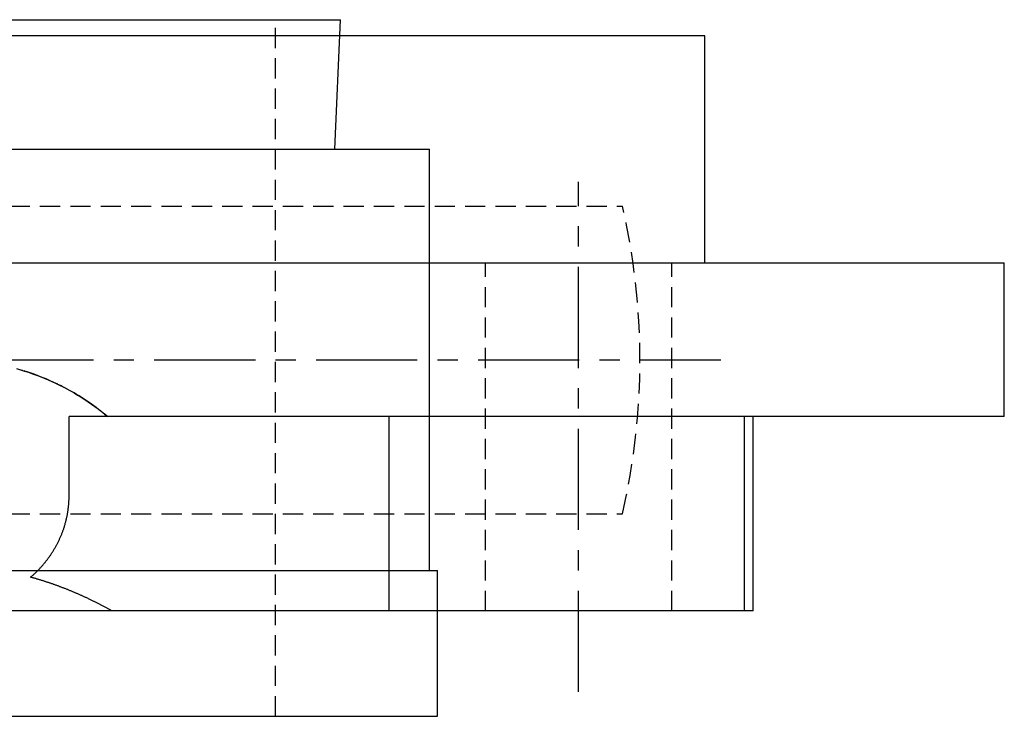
# Model space of a CAD drawing. Extents: x -140 to 304, y -140 to 304.
# Tile 15 of 16: x 8 to 130, y 207 to 293. Entities that reach past the tile are written whole.
import ezdxf

# ---------------------------------------------------------------- set-up
doc = ezdxf.new("R2010")
doc.units = 0
doc.header["$LTSCALE"] = 10
doc.linetypes.add('CENTER', pattern=[2, 1.25, -0.25, 0.25, -0.25])
doc.linetypes.add('HIDDEN', pattern=[0.375, 0.25, -0.125])
doc.layers.get('0').update_dxf_attribs({"linetype": 'CONTINUOUS'})
doc.layers.add('CENTER', color=1, linetype='CENTER')
doc.layers.add('HIDDEN', color=3, linetype='HIDDEN')

msp = doc.modelspace()

# ---------------------------------------------------------------- linework, layer by layer
for p, q in [((-48, 293.1), (48, 293.1)), ((47.33, 277.1), (48, 293.1)), ((93, 291.1), (-93, 291.1)), ((93, 263.1), (93, 291.1)), ((-59, 277.1), (59, 277.1)), ((59, 225.1), (59, 277.1)), ((-130, 263.1), (130, 263.1)), ((130, 244.1), (130, 263.1)), ((14.5, 234.37), (14.5, 244.1)), ((130, 244.1), (14.5, 244.1)), ((53.99, 244.1), (53.99, 220.1)), ((97.93, 220.1), (97.93, 244.1)), ((99, 220.1), (99, 244.1)), ((14.5, 234.37), (14.5, 235.92)), ((-60, 225.1), (60, 225.1)), ((60, 207.1), (60, 225.1)), ((99, 220.1), (-99, 220.1)), ((-60, 207.1), (60, 207.1))]:
    msp.add_line(p, q)
msp.add_lwpolyline([(7.99, 250.02), (8.48, 249.87), (8.98, 249.72), (9.47, 249.57), (9.96, 249.4), (10.45, 249.22), (10.93, 249.04), (11.41, 248.84), (11.89, 248.64), (12.36, 248.43), (12.83, 248.22), (13.3, 247.99), (13.76, 247.76), (14.21, 247.52), (14.66, 247.27), (15.11, 247.02), (15.55, 246.75), (15.99, 246.48), (16.42, 246.21), (16.84, 245.92), (17.26, 245.64), (17.68, 245.34), (18.08, 245.04), (18.48, 244.73), (18.88, 244.42), (19.26, 244.1)])
for points in [[(9.74, 224.28, 0), (9.81, 224.34, 0), (9.88, 224.4, 0), (9.95, 224.46, 0), (10.02, 224.52, 0), (10.09, 224.58, 0), (10.15, 224.64, 0), (10.22, 224.7, 0), (10.29, 224.77, 0), (10.35, 224.83, 0), (10.42, 224.89, 0), (10.49, 224.96, 0), (10.55, 225.02, 0), (10.61, 225.09, 0), (10.68, 225.15, 0), (10.74, 225.22, 0), (10.81, 225.28, 0), (10.87, 225.35, 0), (10.93, 225.42, 0), (10.99, 225.48, 0), (11.05, 225.55, 0), (11.12, 225.62, 0), (11.18, 225.69, 0), (11.24, 225.75, 0), (11.29, 225.82, 0), (11.35, 225.89, 0), (11.41, 225.96, 0), (11.47, 226.03, 0), (11.53, 226.1, 0), (11.59, 226.18, 0), (11.64, 226.25, 0), (11.7, 226.32, 0), (11.75, 226.39, 0), (11.81, 226.46, 0), (11.86, 226.53, 0), (11.92, 226.61, 0), (11.97, 226.68, 0), (12.02, 226.75, 0), (12.08, 226.83, 0), (12.13, 226.9, 0), (12.18, 226.97, 0), (12.23, 227.05, 0), (12.28, 227.12, 0), (12.33, 227.2, 0), (12.38, 227.28, 0), (12.43, 227.35, 0), (12.48, 227.43, 0), (12.53, 227.5, 0), (12.57, 227.58, 0), (12.62, 227.66, 0), (12.67, 227.74, 0), (12.71, 227.81, 0), (12.76, 227.89, 0), (12.8, 227.97, 0), (12.85, 228.05, 0), (12.89, 228.13, 0), (12.93, 228.21, 0), (12.98, 228.29, 0), (13.02, 228.37, 0), (13.06, 228.45, 0), (13.1, 228.53, 0), (13.14, 228.61, 0), (13.18, 228.69, 0), (13.22, 228.77, 0), (13.26, 228.85, 0), (13.29, 228.93, 0), (13.33, 229.01, 0), (13.37, 229.09, 0), (13.41, 229.18, 0), (13.44, 229.26, 0), (13.48, 229.34, 0), (13.51, 229.42, 0), (13.54, 229.5, 0), (13.58, 229.59, 0), (13.61, 229.67, 0), (13.64, 229.75, 0), (13.68, 229.84, 0), (13.71, 229.92, 0), (13.74, 230.01, 0), (13.77, 230.09, 0), (13.8, 230.18, 0), (13.83, 230.26, 0), (13.85, 230.34, 0), (13.88, 230.43, 0), (13.91, 230.51, 0), (13.93, 230.6, 0), (13.96, 230.69, 0), (13.99, 230.77, 0), (14.01, 230.86, 0), (14.03, 230.94, 0), (14.06, 231.03, 0), (14.08, 231.12, 0), (14.1, 231.2, 0), (14.12, 231.29, 0), (14.15, 231.37, 0), (14.17, 231.46, 0), (14.19, 231.55, 0), (14.21, 231.63, 0), (14.22, 231.72, 0), (14.24, 231.81, 0), (14.26, 231.9, 0), (14.28, 231.98, 0), (14.29, 232.07, 0), (14.31, 232.16, 0), (14.32, 232.25, 0), (14.34, 232.33, 0), (14.35, 232.42, 0), (14.36, 232.51, 0), (14.38, 232.6, 0), (14.39, 232.69, 0), (14.4, 232.77, 0), (14.41, 232.86, 0), (14.42, 232.95, 0), (14.43, 233.04, 0), (14.44, 233.13, 0), (14.45, 233.22, 0), (14.46, 233.3, 0), (14.46, 233.39, 0), (14.47, 233.48, 0), (14.48, 233.57, 0), (14.48, 233.66, 0), (14.48, 233.75, 0), (14.49, 233.84, 0), (14.49, 233.92, 0), (14.5, 234.01, 0), (14.5, 234.1, 0), (14.5, 234.19, 0), (14.5, 234.28, 0), (14.5, 234.37, 0)], [(19.8, 220.1, 0), (19.72, 220.14, 0), (19.64, 220.19, 0), (19.57, 220.23, 0), (19.49, 220.27, 0), (19.41, 220.32, 0), (19.33, 220.36, 0), (19.25, 220.4, 0), (19.18, 220.44, 0), (19.1, 220.49, 0), (19.02, 220.53, 0), (18.94, 220.57, 0), (18.86, 220.61, 0), (18.79, 220.65, 0), (18.71, 220.69, 0), (18.63, 220.74, 0), (18.55, 220.78, 0), (18.47, 220.82, 0), (18.39, 220.86, 0), (18.32, 220.9, 0), (18.24, 220.94, 0), (18.16, 220.98, 0), (18.08, 221.02, 0), (18, 221.06, 0), (17.93, 221.1, 0), (17.85, 221.14, 0), (17.77, 221.18, 0), (17.69, 221.22, 0), (17.61, 221.26, 0), (17.53, 221.29, 0), (17.46, 221.33, 0), (17.38, 221.37, 0), (17.3, 221.41, 0), (17.22, 221.45, 0), (17.14, 221.49, 0), (17.07, 221.52, 0), (16.99, 221.56, 0), (16.91, 221.6, 0), (16.83, 221.64, 0), (16.75, 221.67, 0), (16.67, 221.71, 0), (16.59, 221.75, 0), (16.52, 221.78, 0), (16.44, 221.82, 0), (16.36, 221.85, 0), (16.28, 221.89, 0), (16.2, 221.93, 0), (16.12, 221.96, 0), (16.05, 222, 0), (15.97, 222.03, 0), (15.89, 222.07, 0), (15.81, 222.1, 0), (15.73, 222.14, 0), (15.65, 222.17, 0), (15.58, 222.21, 0), (15.5, 222.24, 0), (15.42, 222.28, 0), (15.34, 222.31, 0), (15.26, 222.34, 0), (15.18, 222.38, 0), (15.1, 222.41, 0), (15.03, 222.44, 0), (14.95, 222.48, 0), (14.87, 222.51, 0), (14.79, 222.54, 0), (14.71, 222.57, 0), (14.63, 222.61, 0), (14.55, 222.64, 0), (14.47, 222.67, 0), (14.4, 222.7, 0), (14.32, 222.74, 0), (14.24, 222.77, 0), (14.16, 222.8, 0), (14.08, 222.83, 0), (14, 222.86, 0), (13.92, 222.89, 0), (13.85, 222.92, 0), (13.77, 222.95, 0), (13.69, 222.98, 0), (13.61, 223.01, 0), (13.53, 223.04, 0), (13.45, 223.07, 0), (13.37, 223.1, 0), (13.29, 223.13, 0), (13.22, 223.16, 0), (13.14, 223.19, 0), (13.06, 223.22, 0), (12.98, 223.25, 0), (12.9, 223.28, 0), (12.82, 223.3, 0), (12.74, 223.33, 0), (12.66, 223.36, 0), (12.58, 223.39, 0), (12.51, 223.42, 0), (12.43, 223.44, 0), (12.35, 223.47, 0), (12.27, 223.5, 0), (12.19, 223.53, 0), (12.11, 223.55, 0), (12.03, 223.58, 0), (11.95, 223.6, 0), (11.87, 223.63, 0), (11.8, 223.66, 0), (11.72, 223.68, 0), (11.64, 223.71, 0), (11.56, 223.74, 0), (11.48, 223.76, 0), (11.4, 223.78, 0), (11.32, 223.81, 0), (11.24, 223.84, 0), (11.16, 223.86, 0), (11.08, 223.88, 0), (11.01, 223.91, 0), (10.93, 223.93, 0), (10.85, 223.96, 0), (10.77, 223.98, 0), (10.69, 224, 0), (10.61, 224.03, 0), (10.53, 224.05, 0), (10.45, 224.07, 0), (10.37, 224.1, 0), (10.29, 224.12, 0), (10.22, 224.14, 0), (10.14, 224.17, 0), (10.06, 224.19, 0), (9.98, 224.21, 0), (9.9, 224.23, 0), (9.82, 224.25, 0), (9.74, 224.28, 0)]]:
    msp.add_polyline3d(points)
for start, end in [(73.0622, 73.6942), (72.406, 72.6289), (64.1036, 72.1829), (61.4219, 63.8794), (49.9938, 61.175)]:
    msp.add_arc((0, 221.1), 30, start, end)
at = {"layer": 'CENTER'}
for p, q in [((77.43, 210.1), (77.43, 273.1)), ((-95, 251.1), (95, 251.1))]:
    msp.add_line(p, q, dxfattribs=at)
at = {"layer": 'HIDDEN'}
for p, q in [((40, 207.1), (40, 293.1)), ((-82.85, 270.1), (82.85, 270.1)), ((65.93, 220.1), (65.93, 263.1)), ((88.93, 220.1), (88.93, 263.1)), ((-82.85, 232.1), (82.85, 232.1))]:
    msp.add_line(p, q, dxfattribs=at)
msp.add_arc((0, 251.1), 85, 347.0836, 12.9164, dxfattribs=at)

doc.saveas('drawing.dxf')
